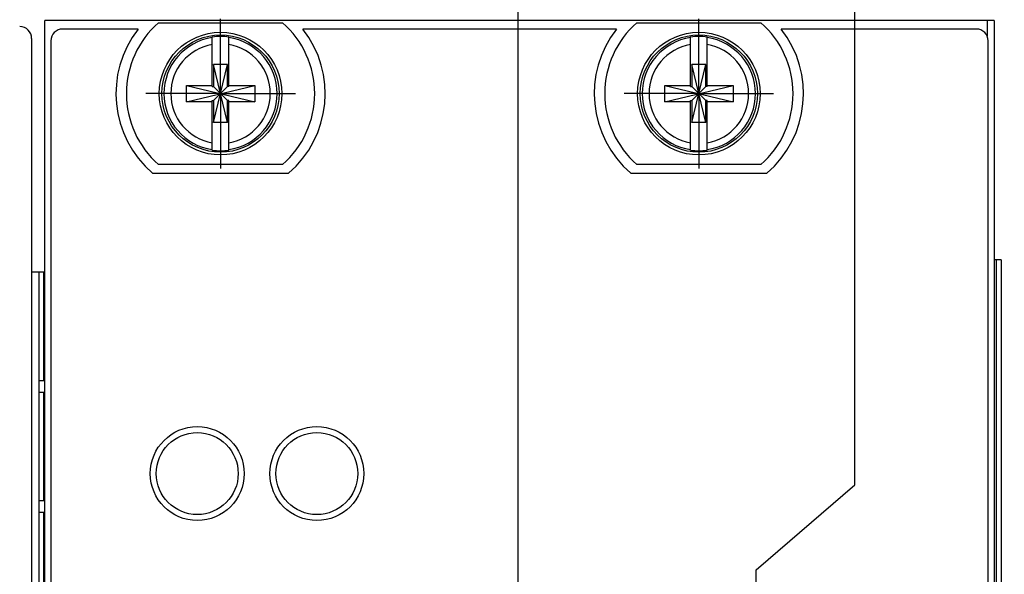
# Model space of a CAD drawing. Header units: inches. Extents: x 0 to 22, y 0 to 17.
# Tile 63 of 121: x 11.5 to 13.1, y 11.6 to 12.5. Entities that reach past the tile are written whole.
import ezdxf

# ---------------------------------------------------------------- set-up
doc = ezdxf.new("R2010")
doc.units = ezdxf.units.IN
doc.header["$LTSCALE"] = 1.21
doc.header["$MEASUREMENT"] = 0
doc.linetypes.add('CENTER', pattern=[0.6, 0.375, -0.075, 0.075, -0.075])
doc.layers.get('0').update_dxf_attribs({"linetype": 'CONTINUOUS'})
doc.layers.add('02___PRT_ALL_AXES', color=7, linetype='CONTINUOUS')
doc.layers.add('DIMENSIONS', color=7, linetype='CONTINUOUS')
doc.styles.get("Standard").update_dxf_attribs({"font": 'txt', "width": 0.8})
doc.dimstyles.new('DIMSTYLE_1', dxfattribs={"dimtxt": 0.125, "dimasz": 0.18, "dimexe": 0.125, "dimexo": 0.0625, "dimgap": 0.03125, "dimtad": 0, "dimtih": 1, "dimtoh": 1, "dimzin": 4, "dimdsep": 46, "dimtxsty": 'STANDARD', "dimblk": '_FILLED', "dimblk1": '_FILLED', "dimblk2": '_FILLED', "dimcen": 0.09, "dimadec": 0, "dimazin": 0, "dimtp": 0.01, "dimtm": 0.01, "dimtfac": 1, "dimtofl": 0, "dimtmove": 0, "dimatfit": 3, "dimldrblk": '_FILLED', "dimfxl": 1, "dimtolj": 1, "dimtzin": 4, "dimarcsym": 0})

# ---------------------------------------------------------------- blocks, each defined once
blk = doc.blocks.new('*D16')
at = {"layer": 'DIMENSIONS', "color": 2, "linetype": 'CONTINUOUS'}
blk.add_line((12.3154, 11.5047), (12.3154, 12.9438), dxfattribs=at)
at = {"layer": 'DIMENSIONS', "color": 2, "linetype": 'CONTINUOUS', "insert": (12.2529, 13.0063), "char_height": 0.125, "width": 1.525, "attachment_point": 1, "rotation": 90, "line_spacing_factor": 0.9}
blk.add_mtext('2X 5.30{\\Ftxt.shx;\\W1.000000;\\H0.125000; }[134.6]', dxfattribs=at)
blk = doc.blocks.new('_FILLED')
at = {"color": 0, "linetype": 'BYBLOCK'}
blk.add_solid([(0, 0), (-1, 0.1736), (-1, -0.1736)], dxfattribs=at)
blk = doc.blocks.new('*D17')
at = {"layer": 'DIMENSIONS', "color": 2, "linetype": 'CONTINUOUS'}
for p, q in [((12.8785, 11.709), (12.8785, 12.9438)), ((12.7134, 11.567), (12.8785, 11.709)), ((12.7134, 11.1637), (12.7134, 11.567))]:
    blk.add_line(p, q, dxfattribs=at)
at = {"layer": 'DIMENSIONS', "color": 2, "linetype": 'CONTINUOUS', "insert": (12.816, 13.0063), "char_height": 0.125, "width": 1.525, "attachment_point": 1, "rotation": 90, "line_spacing_factor": 0.9}
blk.add_mtext('4X 5.70{\\Ftxt.shx;\\W1.000000;\\H0.125000; }[144.7]', dxfattribs=at)
blk = doc.blocks.new('*D18')
at = {"layer": 'DIMENSIONS', "color": 2, "linetype": 'CONTINUOUS'}
blk.add_line((13.5929, 11.4361), (13.5929, 12.9226), dxfattribs=at)
at = {"layer": 'DIMENSIONS', "color": 2, "linetype": 'CONTINUOUS', "insert": (13.5304, 12.9851), "char_height": 0.125, "width": 1.325, "attachment_point": 1, "rotation": 90, "line_spacing_factor": 0.9}
blk.add_mtext('4X 6.58{\\Ftxt.shx;\\W1.000000;\\H0.125000; }[167]', dxfattribs=at)

msp = doc.modelspace()

# ---------------------------------------------------------------- linework, layer by layer
at = {"color": 7, "linetype": 'CONTINUOUS'}
for p, q in [((11.5234, 7.3474), (11.5234, 12.4851)), ((13.1114, 12.4851), (11.5234, 12.4851)), ((13.1114, 12.4851), (13.1114, 7.4201)), ((11.6797, 12.4711), (11.5534, 12.4711)), ((11.7137, 12.4816), (11.9212, 12.4816)), ((12.4797, 12.4711), (11.9551, 12.4711)), ((12.5137, 12.4816), (12.7212, 12.4816)), ((13.0814, 12.4711), (12.7551, 12.4711)), ((11.5014, 12.4551), (11.5014, 7.4502)), ((11.5334, 12.4511), (11.5334, 8.3811)), ((11.8036, 12.3748), (11.8036, 12.4578)), ((11.8312, 12.3748), (11.8312, 12.4578)), ((12.6036, 12.3748), (12.6036, 12.4578)), ((12.6312, 12.3748), (12.6312, 12.4578)), ((13.1014, 7.4461), (13.1014, 12.4511)), ((11.8057, 12.3146), (11.8291, 12.4116)), ((11.8057, 12.4116), (11.8057, 12.3748)), ((11.8291, 12.3146), (11.8057, 12.4116)), ((11.8291, 12.4116), (11.8057, 12.4116)), ((11.8291, 12.3748), (11.8291, 12.4116)), ((12.6057, 12.3146), (12.6291, 12.4116)), ((12.6057, 12.4116), (12.6057, 12.3748)), ((12.6291, 12.4116), (12.6057, 12.4116)), ((12.6291, 12.3146), (12.6057, 12.4116)), ((12.6291, 12.3748), (12.6291, 12.4116)), ((11.7603, 12.3493), (11.7603, 12.3769)), ((11.7603, 12.3493), (11.8745, 12.3769)), ((11.7603, 12.3769), (11.8036, 12.3769)), ((11.7603, 12.3769), (11.8745, 12.3493)), ((11.8036, 12.3748), (11.8057, 12.3748)), ((11.8057, 12.3514), (11.8291, 12.3748)), ((11.8291, 12.3514), (11.8057, 12.3748)), ((11.8312, 12.3748), (11.8291, 12.3748)), ((11.8312, 12.3769), (11.8745, 12.3769)), ((11.8745, 12.3769), (11.8745, 12.3493)), ((12.5603, 12.3493), (12.6745, 12.3769)), ((12.5603, 12.3493), (12.5603, 12.3769)), ((12.5603, 12.3769), (12.6036, 12.3769)), ((12.5603, 12.3769), (12.6745, 12.3493)), ((12.6036, 12.3748), (12.6057, 12.3748)), ((12.6057, 12.3514), (12.6291, 12.3748)), ((12.6291, 12.3514), (12.6057, 12.3748)), ((12.6312, 12.3748), (12.6291, 12.3748)), ((12.6312, 12.3769), (12.6745, 12.3769)), ((12.6745, 12.3769), (12.6745, 12.3493)), ((11.8036, 12.3493), (11.7603, 12.3493)), ((11.8036, 12.2685), (11.8036, 12.3514)), ((11.8036, 12.3514), (11.8057, 12.3514)), ((11.8057, 12.3514), (11.8057, 12.3146)), ((11.8291, 12.3146), (11.8291, 12.3514)), ((11.8312, 12.3514), (11.8291, 12.3514)), ((11.8312, 12.2685), (11.8312, 12.3514)), ((11.8745, 12.3493), (11.8312, 12.3493)), ((12.6036, 12.3493), (12.5603, 12.3493)), ((12.6036, 12.2685), (12.6036, 12.3514)), ((12.6036, 12.3514), (12.6057, 12.3514)), ((12.6057, 12.3514), (12.6057, 12.3146)), ((12.6291, 12.3146), (12.6291, 12.3514)), ((12.6312, 12.3514), (12.6291, 12.3514)), ((12.6312, 12.2685), (12.6312, 12.3514)), ((12.6745, 12.3493), (12.6312, 12.3493)), ((11.8291, 12.3146), (11.8057, 12.3146)), ((12.6291, 12.3146), (12.6057, 12.3146)), ((11.9212, 12.2446), (11.7137, 12.2446)), ((12.7212, 12.2446), (12.5137, 12.2446)), ((11.7037, 12.2301), (11.9312, 12.2301)), ((12.5037, 12.2301), (12.7312, 12.2301)), ((13.1231, 12.0851), (13.1114, 12.0851)), ((13.1231, 12.0851), (13.1231, 8.0851)), ((11.5014, 12.0651), (11.5222, 12.0651)), ((11.5222, 12.0651), (11.5222, 11.8832)), ((11.514, 11.8642), (11.514, 11.8832)), ((11.5222, 11.8832), (11.514, 11.8832)), ((11.514, 11.8642), (11.5222, 11.8642)), ((11.5222, 11.8642), (11.5222, 11.6822)), ((11.514, 11.6632), (11.514, 11.6822)), ((11.5222, 11.6822), (11.514, 11.6822)), ((11.514, 11.6632), (11.5222, 11.6632)), ((11.5222, 11.6632), (11.5222, 11.4813))]:
    msp.add_line(p, q, dxfattribs=at)
at = {"color": 9, "linetype": 'CONTINUOUS'}
for p, q in [((13.0994, 12.4851), (13.0994, 12.4598)), ((13.1144, 12.0851), (13.1144, 8.0851)), ((13.123, 12.0851), (13.123, 8.0851)), ((11.5134, 12.0651), (11.5134, 8.0651)), ((11.522, 11.8832), (11.522, 12.0651)), ((11.522, 11.6822), (11.522, 11.8642)), ((11.522, 11.4813), (11.522, 11.6632))]:
    msp.add_line(p, q, dxfattribs=at)
at = {"color": 7, "linetype": 'CONTINUOUS'}
for centre, radius in [((11.8174, 12.3631), 0.1025), ((11.8174, 12.3631), 0.098), ((12.6174, 12.3631), 0.1025), ((12.6174, 12.3631), 0.098), ((11.7784, 11.7279), 0.0785), ((11.7784, 11.7279), 0.0685), ((11.9784, 11.7279), 0.0785), ((11.9784, 11.7279), 0.0685)]:
    msp.add_circle(centre, radius, dxfattribs=at)
for centre, radius, start, end in [((11.4814, 12.4551), 0.02, 0, 90), ((11.5534, 12.4511), 0.02, 90, 180), ((11.8174, 12.3631), 0.175, 141.8922, 229.4642), ((11.8174, 12.3631), 0.1575, 131.203, 228.797), ((11.8174, 12.3631), 0.1575, 311.203, 48.797), ((11.8174, 12.3631), 0.175, 310.5358, 38.1078), ((12.6174, 12.3631), 0.175, 141.8922, 229.4642), ((12.6174, 12.3631), 0.1575, 131.203, 228.797), ((12.6174, 12.3631), 0.1575, 311.203, 48.797), ((12.6174, 12.3631), 0.175, 310.5358, 38.1078), ((13.0814, 12.4511), 0.02, 0, 90), ((11.8174, 12.3631), 0.0956, 81.7166, 98.2834), ((12.6174, 12.3631), 0.0956, 81.7166, 98.2834), ((11.8174, 12.3631), 0.0956, 261.7166, 278.2834), ((12.6174, 12.3631), 0.0956, 261.7166, 278.2834)]:
    msp.add_arc(centre, radius, start, end, dxfattribs=at)
at = {"color": 9, "linetype": 'CONTINUOUS'}
for centre, radius, start, end in [((11.8174, 12.3631), 0.0947, 98.3637, 261.6363), ((11.8174, 12.3631), 0.0947, 278.3637, 81.6363), ((12.6174, 12.3631), 0.0947, 98.3637, 261.6363), ((12.6174, 12.3631), 0.0947, 278.3637, 81.6363), ((11.8174, 12.3631), 0.0832, 99.5336, 260.4664), ((11.8174, 12.3631), 0.0832, 279.5336, 80.4664), ((12.6174, 12.3631), 0.0832, 99.5336, 260.4664), ((12.6174, 12.3631), 0.0832, 279.5336, 80.4664)]:
    msp.add_arc(centre, radius, start, end, dxfattribs=at)
at = {"layer": '02___PRT_ALL_AXES', "color": 7, "linetype": 'CENTER'}
for p, q in [((11.8174, 12.3631), (11.8174, 12.4882)), ((12.6174, 12.3631), (12.6174, 12.4882)), ((11.8174, 12.3631), (11.6923, 12.3631)), ((11.8174, 12.3631), (11.8174, 12.238)), ((11.8174, 12.3631), (11.9425, 12.3631)), ((12.6174, 12.3631), (12.4923, 12.3631)), ((12.6174, 12.3631), (12.6174, 12.238)), ((12.6174, 12.3631), (12.7425, 12.3631))]:
    msp.add_line(p, q, dxfattribs=at)

# ---------------------------------------------------------------- dimensions: what is measured, and where the dimension line sits
at = {"layer": 'DIMENSIONS', "color": 2, "linetype": 'CONTINUOUS'}
for feature_location, offset, dtype, origin, text, picture, middle in [((12.3154, 11.5047), (0, 1.4391), 1, (7.0174, 11.4422), '2X <>', '*D16', (12.3154, 13.7688)), ((12.7134, 11.1637), (0.1651, 1.7801), 0, (7.0174, 11.1012), '4X <>', '*D17', (12.8785, 13.7688)), ((13.5929, 11.4361), (0, 1.4865), 1, (7.0174, 11.3736), '4X <>', '*D18', (13.5929, 13.6476))]:
    dim = msp.add_ordinate_dim(feature_location=feature_location, offset=offset, dtype=dtype, origin=origin, text=text, dimstyle='DIMSTYLE_1', dxfattribs=at)
    dim.commit()
    dim.dimension.update_dxf_attribs({"geometry": picture, "text_midpoint": middle})

doc.saveas('drawing.dxf')
